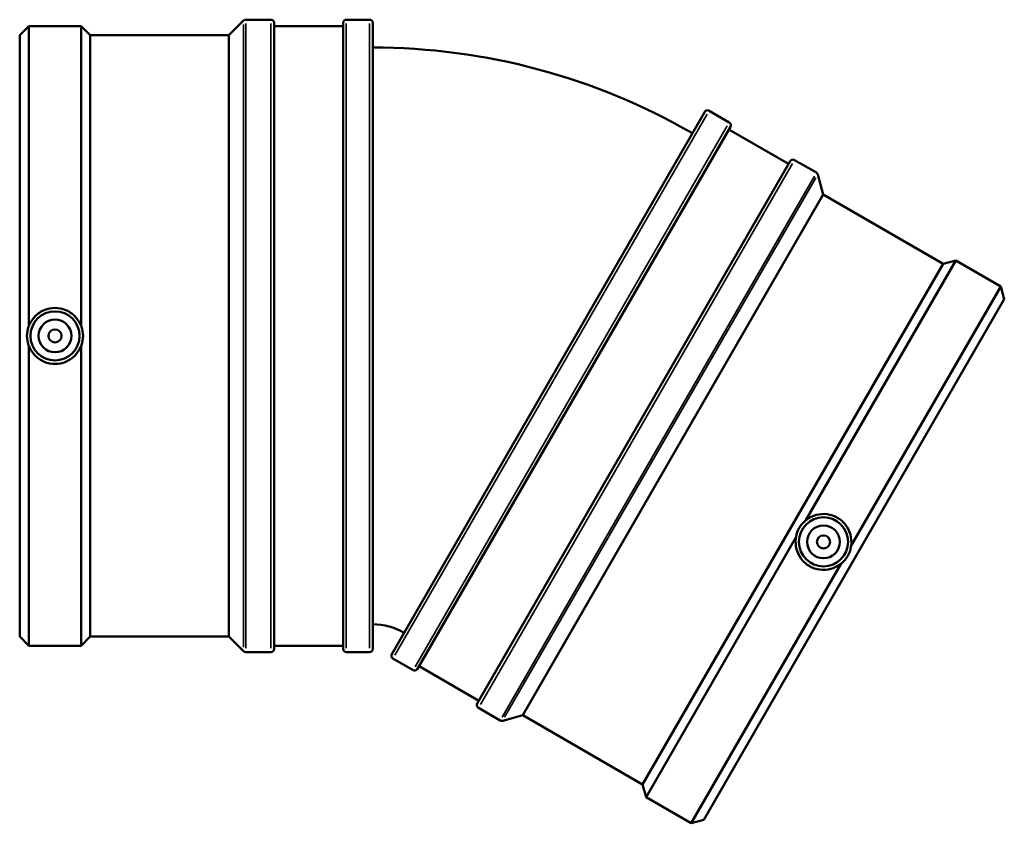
# Model space of a CAD drawing. Header units: millimetres. Extents: x -42 to 1051, y -95 to 1093.
# Tile 3 of 8: x 304 to 605, y 212 to 457. Entities that reach past the tile are written whole.
import ezdxf

# ---------------------------------------------------------------- set-up
doc = ezdxf.new("R2010")
doc.units = ezdxf.units.MM
doc.layers.add('Visible (ISO)', color=7, linetype='Continuous', lineweight=50)
doc.layers.add('Visible Narrow (ISO)', color=7, linetype='Continuous', lineweight=35)

msp = doc.modelspace()

# ---------------------------------------------------------------- linework, layer by layer
at = {"layer": 'Visible (ISO)'}
for p, q in [((373.031, 457.16), (380.726, 457.16)), ((403.736, 457.16), (410.866, 457.16)), ((304.031, 452.392), (306.868, 455.23)), ((306.868, 363.698), (306.868, 455.23)), ((306.868, 455.23), (322.754, 455.23)), ((322.754, 363.698), (322.754, 455.23)), ((325.591, 452.392), (322.754, 455.23)), ((367.864, 452.392), (372.349, 456.877)), ((381.691, 456.195), (381.691, 265.125)), ((381.691, 455.23), (402.771, 455.23)), ((402.771, 265.125), (402.771, 456.195)), ((411.831, 456.195), (411.831, 265.125)), ((304.031, 268.927), (304.031, 452.392)), ((325.591, 268.927), (325.591, 452.392)), ((325.591, 452.392), (367.864, 452.392)), ((367.864, 268.927), (367.864, 452.392)), ((417.621, 263.573), (513.156, 429.045)), ((520.649, 425.833), (514.474, 429.398)), ((521.002, 424.515), (425.467, 259.043)), ((538.776, 413.139), (520.52, 423.679)), ((443.723, 248.503), (539.258, 413.975)), ((547.241, 410.48), (540.576, 414.328)), ((549.332, 403.768), (547.69, 409.894)), ((549.332, 403.768), (457.599, 244.882)), ((585.941, 382.632), (549.332, 403.768)), ((585.941, 382.632), (494.208, 223.746)), ((589.817, 383.67), (544.051, 304.402)), ((585.941, 382.632), (589.817, 383.67)), ((603.574, 375.727), (589.817, 383.67)), ((603.574, 375.727), (557.809, 296.459)), ((604.613, 371.852), (603.574, 375.727)), ((604.613, 371.852), (512.88, 212.966)), ((306.868, 266.09), (306.868, 357.621)), ((322.754, 266.09), (322.754, 357.621)), ((541.012, 299.139), (495.247, 219.87)), ((554.77, 291.196), (509.004, 211.927)), ((304.031, 268.927), (306.868, 266.09)), ((325.591, 268.927), (322.754, 266.09)), ((325.591, 268.927), (367.864, 268.927)), ((367.864, 268.927), (372.349, 264.442)), ((306.868, 266.09), (322.754, 266.09)), ((381.691, 266.09), (402.771, 266.09)), ((373.031, 264.16), (380.726, 264.16)), ((403.736, 264.16), (410.866, 264.16)), ((424.149, 258.69), (417.974, 262.255)), ((444.206, 249.339), (425.95, 259.879)), ((450.741, 243.337), (444.076, 247.185)), ((457.599, 244.882), (451.473, 243.241)), ((494.208, 223.746), (457.599, 244.882)), ((494.208, 223.746), (495.247, 219.87)), ((509.004, 211.927), (495.247, 219.87)), ((512.88, 212.966), (509.004, 211.927))]:
    msp.add_line(p, q, dxfattribs=at)
for centre, radius in [((314.811, 360.66), 7.5), ((314.811, 360.66), 5), ((314.811, 360.66), 2), ((549.41, 297.799), 7.5), ((549.41, 297.799), 5), ((549.41, 297.799), 2)]:
    msp.add_circle(centre, radius, dxfattribs=at)
for centre, radius, start, end in [((373.031, 456.195), 0.965, 90, 135), ((380.726, 456.195), 0.965, 0, 90), ((403.736, 456.195), 0.965, 90, 180), ((410.866, 456.195), 0.965, 0, 90), ((411.831, 253.545), 195.115, 60, 90), ((513.992, 428.562), 0.965, 60, 150), ((520.167, 424.997), 0.965, 330, 60), ((540.094, 413.492), 0.965, 60, 150), ((546.758, 409.644), 0.965, 15, 60), ((411.831, 253.545), 19.115, 60, 90), ((380.726, 265.125), 0.965, 270, 0), ((403.736, 265.125), 0.965, 180, 270), ((410.866, 265.125), 0.965, 270, 0), ((373.031, 265.125), 0.965, 225, 270), ((418.457, 263.091), 0.965, 150, 240), ((424.632, 259.526), 0.965, 240, 330), ((444.559, 248.021), 0.965, 150, 240), ((451.223, 244.173), 0.965, 240, 285)]:
    msp.add_arc(centre, radius, start, end, dxfattribs=at)
for points, knots in [([(306.868, 363.698), (306.897, 363.772), (306.926, 363.846), (307.388, 364.97), (308.041, 365.929), (309.547, 367.445), (310.503, 368.104), (312.6, 368.978), (313.741, 369.193), (314.811, 369.193), (315.882, 369.193), (317.023, 368.978), (319.119, 368.104), (320.075, 367.445), (321.582, 365.929), (322.234, 364.97), (322.697, 363.846), (322.726, 363.772), (322.754, 363.698)], [4.1504821, 4.1504821, 4.1504821, 4.1504821, 4.1729484, 4.1729484, 4.4938095, 4.4938095, 4.814963, 4.814963, 5.1361165, 5.1361165, 5.1361165, 5.4572699, 5.4572699, 5.7784234, 5.7784234, 6.0992845, 6.0992845, 6.1217509, 6.1217509, 6.1217509, 6.1217509]), ([(306.868, 357.621), (306.834, 357.702), (306.802, 357.784), (306.437, 358.745), (306.258, 359.722), (306.258, 361.597), (306.437, 362.574), (306.802, 363.535), (306.834, 363.617), (306.868, 363.698)], [1.52262875, 1.52262875, 1.52262875, 1.52262875, 1.54914018, 1.54914018, 1.83052548, 1.83052548, 2.11191077, 2.11191077, 2.1384222, 2.1384222, 2.1384222, 2.1384222]), ([(322.754, 363.698), (322.788, 363.617), (322.821, 363.535), (323.186, 362.574), (323.365, 361.597), (323.365, 359.722), (323.186, 358.745), (322.821, 357.784), (322.788, 357.702), (322.754, 357.621)], [1.52262875, 1.52262875, 1.52262875, 1.52262875, 1.54914018, 1.54914018, 1.83052548, 1.83052548, 2.11191077, 2.11191077, 2.1384222, 2.1384222, 2.1384222, 2.1384222]), ([(322.754, 357.621), (322.726, 357.547), (322.697, 357.473), (322.234, 356.349), (321.582, 355.39), (320.075, 353.874), (319.119, 353.215), (317.023, 352.341), (315.882, 352.126), (313.741, 352.126), (312.6, 352.341), (310.503, 353.215), (309.547, 353.874), (308.041, 355.39), (307.388, 356.349), (306.926, 357.473), (306.897, 357.547), (306.868, 357.621)], [1.5824238, 1.5824238, 1.5824238, 1.5824238, 1.6048902, 1.6048902, 1.9257513, 1.9257513, 2.2469048, 2.2469048, 2.5680582, 2.5680582, 2.8892117, 2.8892117, 3.2103652, 3.2103652, 3.5312263, 3.5312263, 3.5536926, 3.5536926, 3.5536926, 3.5536926]), ([(541.012, 299.139), (541.024, 299.226), (541.036, 299.313), (541.201, 300.328), (541.534, 301.263), (542.472, 302.888), (543.115, 303.644), (543.912, 304.294), (543.981, 304.349), (544.051, 304.402)], [1.52262875, 1.52262875, 1.52262875, 1.52262875, 1.54914018, 1.54914018, 1.83052548, 1.83052548, 2.11191077, 2.11191077, 2.1384222, 2.1384222, 2.1384222, 2.1384222]), ([(544.051, 304.402), (544.113, 304.452), (544.175, 304.501), (545.137, 305.243), (546.181, 305.747), (548.245, 306.307), (549.402, 306.4), (551.654, 306.108), (552.75, 305.725), (554.604, 304.654), (555.485, 303.897), (556.863, 302.092), (557.362, 301.043), (557.909, 298.977), (557.994, 297.82), (557.833, 296.616), (557.821, 296.537), (557.809, 296.459)], [1.5824238, 1.5824238, 1.5824238, 1.5824238, 1.6048902, 1.6048902, 1.9257513, 1.9257513, 2.2469048, 2.2469048, 2.5680582, 2.5680582, 2.8892117, 2.8892117, 3.2103652, 3.2103652, 3.5312263, 3.5312263, 3.5536926, 3.5536926, 3.5536926, 3.5536926]), ([(554.77, 291.196), (554.708, 291.146), (554.646, 291.096), (553.684, 290.355), (552.64, 289.85), (550.576, 289.29), (549.419, 289.198), (547.167, 289.489), (546.071, 289.873), (545.144, 290.408), (544.216, 290.944), (543.336, 291.701), (541.957, 293.506), (541.459, 294.554), (540.912, 296.621), (540.827, 297.778), (540.988, 298.982), (541, 299.06), (541.012, 299.139)], [4.1504821, 4.1504821, 4.1504821, 4.1504821, 4.1729484, 4.1729484, 4.4938095, 4.4938095, 4.814963, 4.814963, 5.1361165, 5.1361165, 5.1361165, 5.4572699, 5.4572699, 5.7784234, 5.7784234, 6.0992845, 6.0992845, 6.1217509, 6.1217509, 6.1217509, 6.1217509]), ([(557.809, 296.459), (557.797, 296.372), (557.785, 296.284), (557.62, 295.27), (557.287, 294.334), (556.349, 292.71), (555.706, 291.953), (554.909, 291.304), (554.84, 291.249), (554.77, 291.196)], [1.52262875, 1.52262875, 1.52262875, 1.52262875, 1.54914018, 1.54914018, 1.83052548, 1.83052548, 2.11191077, 2.11191077, 2.1384222, 2.1384222, 2.1384222, 2.1384222])]:
    msp.add_open_spline(points, degree=3, knots=knots, dxfattribs=at)
at = {"layer": 'Visible Narrow (ISO)'}
for p, q in [((372.349, 265.627), (372.349, 455.692)), ((373.031, 455.971), (373.031, 265.348)), ((380.726, 265.348), (380.726, 455.971)), ((403.736, 455.971), (403.736, 265.348)), ((410.866, 265.348), (410.866, 455.971)), ((513.88, 428.369), (418.568, 263.284)), ((424.743, 259.719), (520.055, 424.804)), ((539.982, 413.299), (444.67, 248.214)), ((451.335, 244.366), (546.647, 409.451)), ((547.098, 408.868), (452.065, 244.267))]:
    msp.add_line(p, q, dxfattribs=at)

doc.saveas('drawing.dxf')
